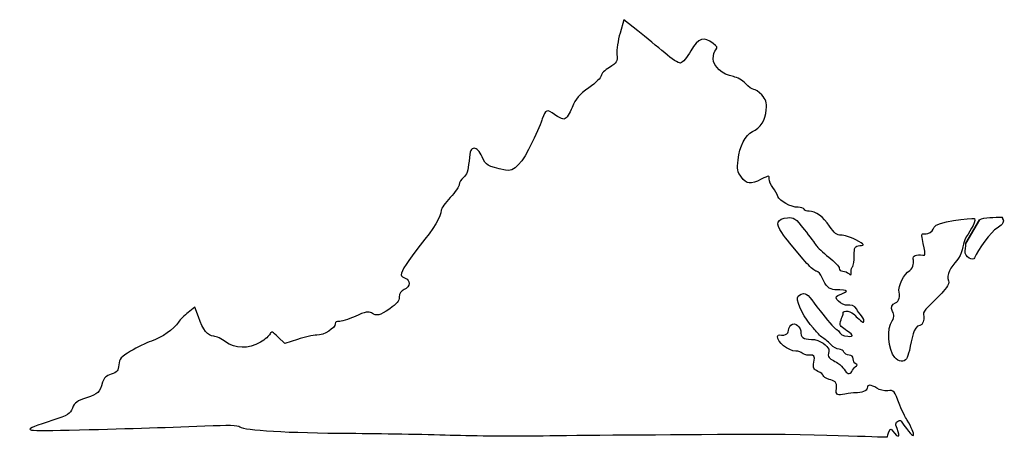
# Model space of a CAD drawing. Extents: x 29 to 168, y 148 to 208.
import ezdxf

# ---------------------------------------------------------------- set-up
doc = ezdxf.new("R2010")
doc.units = 0
doc.layers.add('Layer_1', color=7, linetype='CONTINUOUS')

msp = doc.modelspace()

# ---------------------------------------------------------------- linework, layer by layer
at = {"layer": 'Layer_1', "color": 7}
for points in [[(116.653248, 206.61572), (114.64421, 208.209347), (114.12014, 206.322135)], [(54.614916, 166.222549), (54.121916, 167.593536), (53.181445, 166.876204)], [(68.600106, 163.055849), (66.829438, 162.457885), (65.873224, 163.384683)]]:
    msp.add_lwpolyline(points, dxfattribs=at)
for points in [[(162.922308, 176.665618), (164.83466, 179.936297), (162.922308, 176.665618), (162.922308, 176.665618)], [(168.049742, 180.34032), (168.192286, 179.961578), (168.049742, 180.34032), (168.049742, 180.34032)], [(162.787302, 177.127502), (162.787302, 177.127502), (162.787302, 177.127502), (162.787302, 177.127502)], [(143.603317, 161.549313), (143.603317, 161.549313), (143.603317, 161.549313), (143.603317, 161.549313)], [(130.089701, 149.676989), (130.089701, 149.677008), (130.089701, 149.676989), (130.089701, 149.676989)]]:
    msp.add_lwpolyline(points, close=True, dxfattribs=at)
for points in [[(114.12014, 206.322135), (113.831901, 205.28417), (113.632189, 203.926924), (113.676334, 203.306035)], [(120.423212, 203.507799), (119.454704, 204.340659), (117.758218, 205.739225), (116.653248, 206.61572)], [(127.270064, 204.867221), (125.960621, 205.87485), (125.189313, 205.614373), (124.113609, 203.801264)], [(127.622842, 203.970383), (127.905233, 204.253678), (127.834847, 204.432613), (127.270064, 204.867221)], [(113.676334, 203.306035), (113.750945, 202.256631), (113.676052, 202.127746), (112.611109, 201.475522)], [(122.66788, 202.086666), (122.395022, 202.034119), (121.416476, 202.653653), (120.423212, 203.507799)], [(124.113609, 203.801264), (123.584516, 202.909473), (122.933937, 202.137906), (122.66788, 202.086666)], [(127.270064, 202.699508), (127.270064, 203.203842), (127.428814, 203.775737), (127.622842, 203.970383)], [(130.115855, 200.165794), (128.566226, 200.45764), (127.270064, 201.61166), (127.270064, 202.699508)], [(111.46562, 200.297013), (111.46562, 200.034244), (110.69031, 199.272188), (109.738835, 198.599748)], [(112.611109, 201.475522), (111.98109, 201.089628), (111.46562, 200.559299), (111.46562, 200.297013)], [(131.840266, 199.175676), (131.422154, 199.620365), (130.64617, 200.065918), (130.115855, 200.165794)], [(132.98691, 198.367146), (132.774365, 198.367146), (132.258379, 198.730984), (131.840266, 199.175676)], [(109.738835, 198.599748), (108.320287, 197.597213), (107.896668, 197.102288), (107.365681, 195.827146)], [(134.108814, 197.591035), (133.70431, 198.017896), (133.199451, 198.367146), (132.98691, 198.367146)], [(134.756454, 195.486967), (134.830035, 196.599552), (134.725001, 196.940795), (134.108814, 197.591035)], [(104.878209, 194.824323), (103.848552, 195.60968), (103.553181, 195.500643), (103.149854, 194.186306)], [(106.276874, 194.184951), (106.033528, 194.135467), (105.40413, 194.423184), (104.878209, 194.824323)], [(107.365681, 195.827146), (107.01018, 194.973424), (106.520217, 194.234436), (106.276874, 194.184951)], [(132.790003, 192.396696), (133.977863, 192.937919), (134.658622, 194.00773), (134.756454, 195.486967)], [(103.149854, 194.186306), (103.039632, 193.827122), (102.404511, 192.35914), (101.738475, 190.924122)], [(130.768076, 188.404631), (130.997184, 190.353985), (131.804323, 191.94759), (132.790003, 192.396696)], [(101.738475, 190.924122), (100.347018, 187.92614), (99.131631, 186.64762), (97.944824, 186.933404)], [(93.544509, 190.041591), (93.056552, 190.041591), (92.956566, 189.79564), (92.806655, 188.226614)], [(94.669206, 188.835153), (94.28305, 189.666692), (93.933552, 190.041591), (93.544509, 190.041591)], [(92.806655, 188.226614), (92.674985, 186.848469), (92.48819, 186.294176), (92.030544, 185.923599)], [(97.944824, 186.933404), (95.306224, 187.568776), (95.239236, 187.607669), (94.669206, 188.835153)], [(131.239565, 185.984855), (130.675213, 186.748179), (130.611702, 187.074137), (130.768076, 188.404631)], [(135.172286, 185.710941), (135.172286, 186.225881), (135.136199, 186.224651), (134.054641, 185.672881)], [(91.427842, 184.94562), (91.427842, 184.676154), (90.856342, 183.844702), (90.157842, 183.09795)], [(92.030544, 185.923599), (91.699057, 185.655177), (91.427842, 185.215085), (91.427842, 184.94562)], [(134.054641, 185.672881), (132.529845, 184.894989), (132.002095, 184.953477), (131.239565, 185.984855)], [(135.697908, 184.505762), (135.408817, 184.875945), (135.172286, 185.418277), (135.172286, 185.710941)], [(136.406326, 183.248609), (136.305787, 183.56986), (135.987, 184.13558), (135.697908, 184.505762)], [(90.157842, 183.09795), (89.459342, 182.351196), (88.887842, 181.539217), (88.887842, 181.293548)], [(139.257428, 181.716035), (138.234874, 181.716035), (136.613135, 182.58778), (136.406326, 183.248609)], [(88.887842, 181.293548), (88.887842, 180.496423), (87.787107, 178.660884), (85.928708, 176.359014)], [(140.111175, 181.433813), (140.015242, 181.589035), (139.631056, 181.716035), (139.257428, 181.716035)], [(140.801127, 181.151591), (140.517586, 181.151591), (140.207108, 181.278591), (140.111175, 181.433813)], [(143.675004, 179.069033), (142.800205, 180.389737), (141.748868, 181.151591), (140.801127, 181.151591)], [(136.948189, 178.135609), (136.022755, 179.441575), (136.282255, 180.120602), (137.755497, 180.24807)], [(137.755497, 180.24807), (138.650472, 180.325506), (138.842394, 180.188911), (140.125803, 178.561081)], [(158.430338, 178.884923), (158.635593, 179.669811), (163.698786, 180.259447), (164.149936, 180.13861)], [(164.149936, 180.13861), (164.365124, 179.428031), (163.253392, 178.178718), (162.787302, 177.127502)], [(164.83466, 179.936297), (165.513636, 180.356624), (166.966169, 180.247221), (168.049742, 180.34032)], [(168.192286, 179.961578), (168.348256, 179.54716), (167.901507, 179.12598), (167.318981, 178.781875)], [(140.496792, 173.793631), (138.124057, 176.562575), (137.663857, 177.125665), (136.948189, 178.135609)], [(140.125803, 178.561081), (140.893868, 177.586895), (141.649286, 176.578758), (141.804509, 176.320773)], [(145.289874, 177.791755), (144.697069, 177.766778), (144.362074, 178.031748), (143.675004, 179.069033)], [(156.734442, 177.454178), (156.58303, 178.187357), (156.813671, 177.846145), (157.57166, 178.012628)], [(157.57166, 178.012628), (158.056236, 178.119056), (158.351508, 178.583476), (158.430338, 178.884923)], [(167.318981, 178.781875), (166.574436, 178.34206), (164.545323, 175.644123), (164.154798, 174.574726)], [(147.387471, 177.108159), (146.645176, 177.501464), (145.701258, 177.809083), (145.289874, 177.791755)], [(147.951915, 176.302877), (148.702643, 176.389099), (148.677876, 176.424436), (147.387471, 177.108159)], [(156.867871, 174.955738), (157.259689, 174.901328), (157.259006, 174.914084), (156.734442, 177.454178)], [(162.787302, 177.127502), (162.526066, 176.465243), (162.387991, 174.961825), (161.659248, 174.218511)], [(162.828162, 175.515221), (162.935962, 176.247028), (162.893745, 176.341883), (162.922308, 176.665618)], [(85.928708, 176.359014), (84.169817, 174.180403), (83.243397, 172.729524), (83.243397, 172.153514)], [(141.804509, 176.320773), (141.959731, 176.062791), (142.753481, 175.326733), (143.568397, 174.685089)], [(147.163928, 174.892861), (147.166468, 176.125828), (147.218414, 176.218637), (147.951915, 176.302877)], [(155.492286, 174.365444), (155.349468, 174.895116), (155.902031, 175.089864), (156.867871, 174.955738)], [(164.154798, 174.574726), (163.964191, 174.052779), (162.709995, 174.713046), (162.828162, 175.515221)], [(141.85175, 172.684924), (141.629057, 172.684924), (141.019327, 173.183842), (140.496792, 173.793631)], [(143.568397, 174.685089), (144.383314, 174.043446), (145.050064, 173.330919), (145.050064, 173.101696)], [(146.952262, 173.364157), (147.067135, 173.479032), (147.162385, 174.166949), (147.163928, 174.892861)], [(154.996213, 172.788133), (155.589958, 173.191674), (155.573516, 174.064189), (155.492286, 174.365444)], [(161.659248, 174.218511), (160.805501, 173.347689), (160.106416, 172.14967), (160.472148, 171.329227)], [(142.64927, 171.745234), (142.433325, 172.262065), (142.07444, 172.684924), (141.85175, 172.684924)], [(145.050064, 173.101696), (145.050064, 172.872472), (145.278664, 172.684924), (145.558064, 172.684924)], [(145.558064, 172.684924), (145.837464, 172.684924), (146.218464, 172.532524), (146.404731, 172.346257)], [(146.404731, 172.346257), (146.668137, 172.082851), (146.743397, 172.135113), (146.743397, 172.581442)], [(146.743397, 172.581442), (146.743397, 172.897062), (146.837386, 173.249284), (146.952262, 173.364157)], [(153.516731, 169.661489), (153.284614, 170.685281), (154.238029, 172.272826), (154.996213, 172.788133)], [(83.243397, 172.153514), (83.243397, 172.001043), (83.497397, 171.795678), (83.807842, 171.697146)], [(83.807842, 171.697146), (84.601719, 171.445178), (84.516869, 170.480921), (83.666731, 170.093574)], [(144.444285, 170.07044), (143.656284, 170.074165), (143.110791, 170.640659), (142.64927, 171.745234)], [(160.472148, 171.329227), (160.684546, 170.852757), (159.84967, 169.922488), (159.290329, 169.353672)], [(83.666731, 170.093574), (83.178842, 169.871276), (82.961006, 169.546641), (82.960631, 169.041288)], [(139.172654, 168.929805), (139.23102, 169.23743), (139.563661, 169.473574), (140.012031, 169.525678)], [(140.012031, 169.525678), (140.635078, 169.598085), (140.955562, 168.798735), (142.372509, 167.069038)], [(144.860095, 169.265638), (146.510031, 169.906243), (146.561, 170.060452), (144.444285, 170.07044)], [(153.012561, 168.232349), (153.566662, 168.411828), (153.601891, 169.285871), (153.516731, 169.661489)], [(82.960631, 169.041288), (82.960348, 168.485708), (82.637387, 168.090555), (81.614247, 167.393257)], [(141.426119, 164.625524), (140.138726, 166.022179), (139.024707, 168.150036), (139.172654, 168.929805)], [(146.301511, 167.887146), (145.320901, 167.818281), (144.109861, 168.974351), (144.860095, 169.265638)], [(152.511797, 167.149482), (152.314408, 167.500993), (152.478192, 168.059265), (153.012561, 168.232349)], [(159.290329, 169.353672), (157.185473, 167.213166), (156.77114, 167.085669), (156.988372, 166.279083)], [(53.181445, 166.876204), (52.664188, 166.481671), (52.043632, 165.857689), (51.802436, 165.489578)], [(79.054743, 166.795852), (78.644572, 167.052005), (78.183235, 166.954382), (76.737151, 166.305418)], [(81.614247, 167.393257), (80.14414, 166.391346), (79.822624, 166.3163), (79.054743, 166.795852)], [(142.372509, 167.069038), (143.301489, 165.935012), (144.269054, 164.621237), (144.704376, 164.442728)], [(145.611921, 166.710088), (145.43361, 167.332198), (146.938523, 166.990509), (147.238003, 166.505939)], [(147.521656, 167.304885), (147.308463, 167.912312), (146.551472, 167.9047), (146.301511, 167.887146)], [(148.461984, 165.475363), (148.873992, 165.892428), (147.681544, 166.849336), (147.521656, 167.304885)], [(152.523819, 165.678269), (152.949856, 166.230838), (152.721646, 166.775778), (152.511797, 167.149482)], [(51.802436, 165.489578), (51.1397, 164.478113), (49.490018, 163.323206), (47.975689, 162.810555)], [(56.783518, 163.503611), (55.955859, 163.539843), (55.270699, 164.398877), (54.614916, 166.222549)], [(74.430867, 165.580005), (74.152986, 165.627082), (73.930064, 165.492138), (73.930064, 165.27685)], [(76.737151, 166.305418), (75.744135, 165.859777), (74.706308, 165.533342), (74.430867, 165.580005)], [(138.233065, 165.068996), (138.883105, 165.608481), (139.649341, 164.813021), (139.649341, 163.932346)], [(145.183245, 165.103696), (145.113296, 165.65765), (145.666576, 166.519396), (145.611921, 166.710088)], [(147.238003, 166.505939), (147.333936, 166.350717), (148.359334, 165.371454), (148.461984, 165.475363)], [(152.882967, 160.478827), (151.935716, 161.574002), (151.752238, 164.677529), (152.523819, 165.678269)], [(156.988372, 166.279083), (157.090883, 165.898459), (156.841241, 165.062598), (156.43985, 165.020502)], [(65.873224, 163.384683), (65.054655, 164.178069), (64.890639, 164.242757), (64.733805, 163.834054)], [(73.930064, 165.27685), (73.930064, 164.642827), (72.336657, 163.653813), (71.315179, 163.653813)], [(137.219831, 163.668426), (137.569081, 163.718027), (137.854831, 163.924726), (137.854831, 164.12776)], [(137.854831, 164.12776), (137.854831, 164.330791), (137.995637, 164.871946), (138.233065, 165.068996)], [(142.581952, 163.371591), (142.104943, 163.766634), (141.808863, 164.206912), (141.426119, 164.625524)], [(144.704376, 164.442728), (145.094517, 164.282748), (145.151351, 163.635683), (145.792636, 163.575378)], [(145.792636, 163.575378), (148.567154, 163.083569), (145.243722, 164.624745), (145.183245, 165.103696)], [(156.43985, 165.020502), (155.482044, 164.920048), (155.327463, 163.103547), (154.945907, 161.499893)], [(47.975689, 162.810555), (47.230716, 162.558356), (45.913983, 161.923398), (45.049615, 161.399537)], [(58.456875, 162.717131), (57.911263, 163.133291), (57.158252, 163.487206), (56.783518, 163.503611)], [(63.359425, 162.658553), (61.685709, 161.677693), (59.789955, 161.700344), (58.456875, 162.717131)], [(64.733805, 163.834054), (64.633043, 163.571472), (64.014573, 163.042494), (63.359425, 162.658553)], [(71.315179, 163.653813), (70.795758, 163.653813), (69.573973, 163.384728), (68.600106, 163.055849)], [(138.921713, 161.396035), (137.868355, 161.396035), (136.246864, 162.705795), (136.355596, 163.468816)], [(136.355596, 163.468816), (136.409978, 163.850429), (136.821486, 163.611852), (137.219831, 163.668426)], [(139.649341, 163.932346), (139.649341, 163.17802), (140.289037, 163.033048), (141.579879, 163.033048)], [(141.579879, 163.033048), (142.833465, 162.738163), (143.595465, 161.818448), (143.603317, 161.549313)], [(143.862041, 162.313796), (143.418075, 162.856377), (143.000408, 163.109629), (142.581952, 163.371591)], [(45.049615, 161.399537), (43.679011, 160.568864), (43.467229, 160.321265), (43.393495, 159.463349)], [(139.828953, 161.113813), (139.73302, 161.269035), (139.324763, 161.396035), (138.921713, 161.396035)], [(143.603317, 161.549313), (143.603277, 161.329371), (143.416045, 160.888577), (143.541832, 160.62963)], [(145.031291, 161.678271), (144.743734, 161.678271), (144.217573, 161.964256), (143.862041, 162.313796)], [(145.716569, 161.254938), (145.62722, 161.487771), (145.318847, 161.678271), (145.031291, 161.678271)], [(146.452319, 160.831605), (146.137001, 160.831605), (145.805914, 161.022105), (145.716569, 161.254938)], [(154.945907, 161.499893), (154.829761, 161.011739), (154.63233, 160.473978), (154.525083, 160.300448)], [(140.815644, 160.831591), (140.368895, 160.831591), (139.924886, 160.958591), (139.828953, 161.113813)], [(141.469245, 159.853846), (141.619478, 160.779631), (141.584745, 160.831591), (140.815644, 160.831591)], [(142.051433, 158.538544), (141.403623, 158.833706), (141.330505, 158.998896), (141.469245, 159.853846)], [(143.541832, 160.62963), (143.717038, 160.268944), (144.281771, 160.076799), (144.8726, 159.690126)], [(147.02562, 160.290678), (147.02562, 160.646241), (146.829162, 160.831605), (146.452319, 160.831605)], [(147.378397, 159.606608), (147.18437, 159.685339), (147.02562, 159.99317), (147.02562, 160.290678)], [(154.525083, 160.300448), (154.232802, 159.827529), (153.371903, 159.913539), (152.882967, 160.478827)], [(43.393495, 159.463349), (43.320993, 158.619702), (43.168308, 158.432614), (42.321175, 158.149407)], [(142.792286, 157.949388), (142.792286, 158.087767), (142.458903, 158.352889), (142.051433, 158.538544)], [(144.8726, 159.690126), (145.585651, 159.223463), (145.983206, 158.348472), (146.280271, 158.240237)], [(146.280271, 158.240237), (146.765241, 158.063541), (146.923057, 158.891922), (147.307842, 159.164078)], [(147.307842, 159.164078), (147.626406, 159.389396), (147.643878, 159.498886), (147.378397, 159.606608)], [(42.321175, 158.149407), (41.610212, 157.911719), (41.264837, 157.588787), (41.088739, 156.997049)], [(143.630811, 157.405472), (143.160668, 157.537786), (142.792286, 157.811006), (142.792286, 157.949388)], [(144.654623, 156.125504), (144.806907, 157.074019), (144.327316, 157.209452), (143.630811, 157.405472)], [(41.088739, 156.997049), (40.65721, 155.546985), (40.475185, 155.371446), (38.836775, 154.825309)], [(145.862209, 155.340319), (144.865163, 155.142851), (144.499262, 155.157837), (144.654623, 156.125504)], [(149.001175, 156.1803), (149.001175, 155.783137), (148.227709, 155.483389), (147.307842, 155.524072)], [(150.351913, 156.157243), (149.559247, 156.712442), (149.001175, 156.721978), (149.001175, 156.1803)], [(151.896377, 155.804465), (151.388036, 155.755423), (150.70181, 155.912167), (150.351913, 156.157243)], [(153.587286, 153.791806), (152.82418, 155.85752), (152.795848, 155.891243), (151.896377, 155.804465)], [(38.836775, 154.825309), (37.505287, 154.381481), (37.160039, 154.128161), (36.838805, 153.35934)], [(147.307842, 155.524072), (147.075009, 155.534373), (146.424472, 155.451682), (145.862209, 155.340319)], [(36.838805, 153.35934), (36.493701, 152.533388), (36.188128, 152.34273), (34.094155, 151.646832)], [(154.640579, 151.65498), (154.61659, 151.695936), (154.014147, 152.636303), (153.587286, 153.791806)], [(34.094155, 151.646832), (29.418178, 150.092849), (29.397003, 150.105619), (36.394509, 150.259532)], [(153.03406, 150.953833), (152.899638, 151.275975), (153.570776, 151.808568), (153.772531, 151.518277)], [(153.772531, 151.518277), (156.149455, 148.098314), (155.839592, 149.609128), (154.640579, 151.65498)], [(36.394509, 150.259532), (44.11185, 150.42928), (49.455736, 150.594008), (55.504077, 150.848589)], [(55.504077, 150.848589), (58.890366, 150.991123), (60.185156, 150.953229), (60.48695, 150.702762)], [(60.48695, 150.702762), (61.078096, 150.212155), (67.271242, 149.851972), (76.046731, 149.797833)], [(151.849373, 149.318262), (151.902535, 149.477748), (152.208603, 150.611246), (152.378444, 150.389388)], [(152.378444, 150.389388), (153.786563, 148.549999), (153.611399, 149.570238), (153.03406, 150.953833)], [(76.046731, 149.797833), (80.237731, 149.771982), (86.587731, 149.662488), (90.157842, 149.554521)], [(90.157842, 149.554521), (93.727953, 149.446554), (99.315953, 149.400146), (102.57562, 149.451389)], [(102.57562, 149.451389), (105.835286, 149.502635), (118.216624, 149.604153), (130.089701, 149.676989)], [(130.089701, 149.677008), (144.499863, 149.765409), (151.784852, 149.124697), (151.849373, 149.318262)]]:
    msp.add_open_spline(points, degree=3, dxfattribs=at)

doc.saveas('drawing.dxf')
